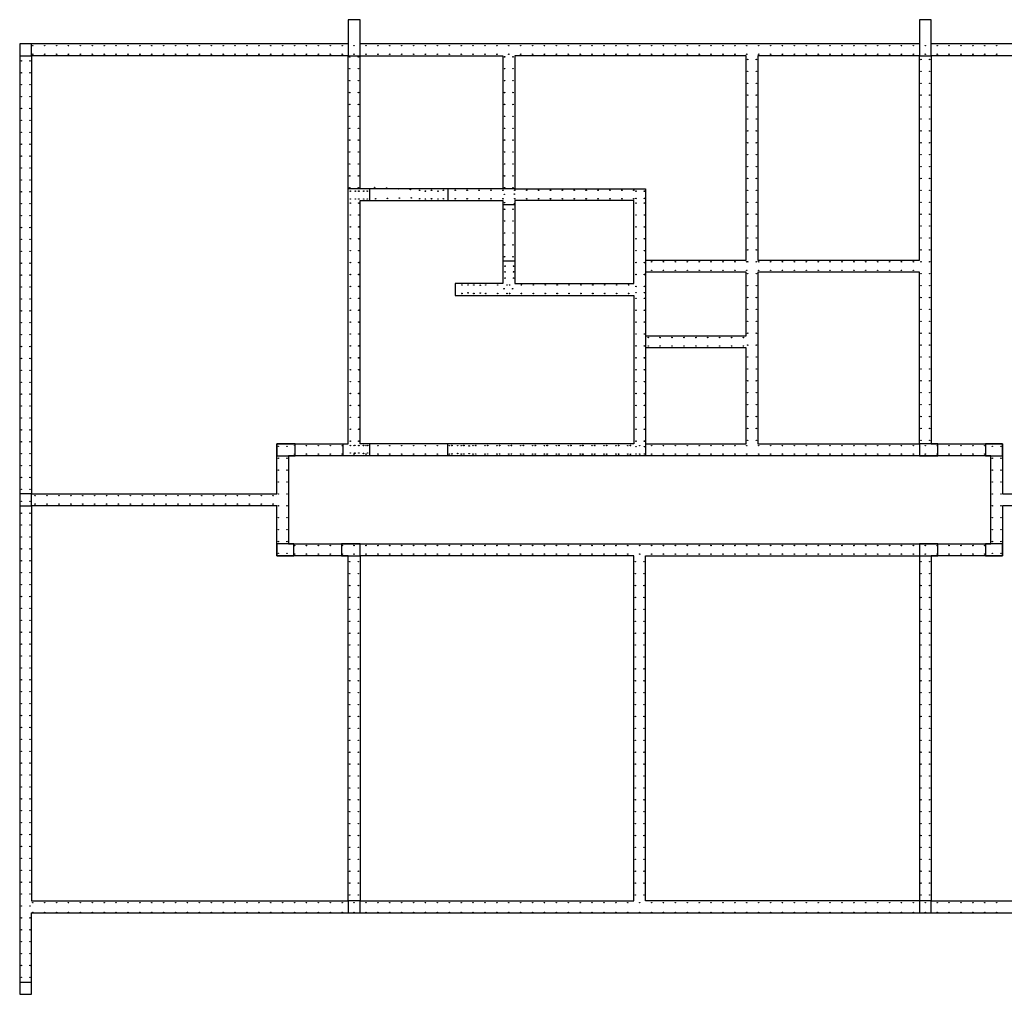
# Model space of a CAD drawing. Header units: millimetres. Extents: x 3488 to 8444, y -36 to 3900.
# Tile 11 of 12: x 4656 to 6725, y 1853 to 3900. Entities that reach past the tile are written whole.
import ezdxf

# ---------------------------------------------------------------- set-up
doc = ezdxf.new("R2010")
doc.units = ezdxf.units.MM
doc.header["$LTSCALE"] = 25
doc.layers.add('BD_wig', color=3, linetype='Continuous')
doc.layers.add('BZ_P_prz', color=4, linetype='Continuous')

# ---------------------------------------------------------------- blocks, each defined once
blk = doc.blocks.new('PRET3')
blk.add_hatch(color=0).paths.add_polyline_path([(0.5, 0, 1), (-0.5, 0, 1)])
at = {"color": 0}
blk.add_circle((0, 0), 0.5, dxfattribs=at)

msp = doc.modelspace()

# ---------------------------------------------------------------- linework, layer by layer
at = {"layer": 'BD_wig'}
for p, q in [((5391.34, 3545.43), (5391.34, 3520.43)), ((5555.48, 3545.43), (5555.48, 3520.43)), ((5971.34, 3236.43), (5971.34, 3211.43)), ((5335.39, 3009.43), (5335.39, 2984.43)), ((5391.34, 3009.43), (5391.34, 2984.43)), ((5555.34, 3009.43), (5555.34, 2984.43)), ((5971.34, 3009.43), (5971.34, 2984.43))]:
    msp.add_line(p, q, dxfattribs=at)
for points in [[(4681.34, 2024.43), (7236.34, 2024.43), (7236.34, 1853.43), (7261.34, 1853.43), (7261.34, 3849.43), (6571.34, 3849.43), (6571.34, 3900.43), (6546.34, 3900.43), (6546.34, 3849.43), (5371.34, 3849.41), (5371.34, 3900.43), (5346.34, 3900.43), (5346.34, 3849.43), (4656.34, 3849.43), (4656.34, 1853.43), (4681.34, 1853.43), (4681.34, 2024.43)], [(5346.34, 3009.43), (5346.34, 3824.43), (4681.34, 3824.43), (4681.34, 2904.43), (5196.34, 2904.43), (5196.34, 3009.43), (5346.34, 3009.43)], [(5971.34, 3395.43), (6182.34, 3395.43), (6182.34, 3824.43), (5696.34, 3824.43), (5696.34, 3545.43), (5971.34, 3545.43), (5971.34, 3395.43)], [(6721.34, 2904.43), (7236.34, 2904.43), (7236.34, 3824.43), (6571.34, 3824.43), (6571.34, 3009.43), (6721.34, 3009.43), (6721.34, 2904.43)], [(5371.34, 3545.43), (5346.34, 3545.43)], [(5696.34, 3545.43), (5671.34, 3545.43)], [(5371.34, 3520.43), (5671.34, 3520.43), (5671.3, 3346.43), (5571.34, 3346.43), (5571.34, 3321.43), (5946.34, 3321.43), (5946.34, 3009.43), (5371.34, 3009.43), (5371.34, 3520.43)], [(5696.34, 3511.43), (5671.34, 3511.43)], [(5696.34, 3393.43), (5671.34, 3393.43)], [(5971.34, 3395.43), (5971.34, 3370.43)], [(4681.34, 2049.43), (5346.34, 2049.43), (5346.34, 2774.43), (5196.34, 2774.43), (5196.34, 2879.43), (4681.34, 2879.43), (4681.34, 2049.43)], [(6571.34, 2049.43), (7236.34, 2049.43), (7236.34, 2879.43), (6721.34, 2879.43), (6721.34, 2774.43), (6571.34, 2774.43), (6571.34, 2049.43)]]:
    msp.add_lwpolyline(points, dxfattribs=at)
for points in [[(5346.34, 3824.43), (5371.34, 3824.43), (5371.34, 3900.43), (5346.34, 3900.43)], [(6546.34, 3824.43), (6571.34, 3824.43), (6571.34, 3900.43), (6546.34, 3900.43)], [(4656.34, 3824.43), (4681.34, 3824.43), (4681.34, 3849.43), (4656.34, 3849.43)], [(5671.34, 3545.43), (5371.34, 3545.43), (5371.34, 3824.43), (5671.34, 3824.43)], [(6207.34, 3395.43), (6546.34, 3395.43), (6546.34, 3824.43), (6207.34, 3824.43)], [(5696.34, 3346.43), (5946.34, 3346.43), (5946.34, 3520.43), (5696.34, 3520.43)], [(6182.34, 3370.43), (5971.34, 3370.43), (5971.34, 3236.43), (6182.34, 3236.43)], [(6207.34, 3009.43), (6546.34, 3009.43), (6546.34, 3370.43), (6207.34, 3370.43)], [(6182.34, 3211.43), (5971.34, 3211.43), (5971.34, 3009.43), (6182.34, 3009.43)], [(5196.39, 2984.43), (5235.39, 2984.43), (5235.39, 3009.43), (5196.39, 3009.43)], [(6546.34, 2984.43), (6585.34, 2984.43), (6585.34, 3009.43), (6546.34, 3009.43)], [(6685.34, 2984.43), (6721.34, 2984.43), (6721.34, 3009.43), (6685.34, 3009.43)], [(5221.34, 2799.43), (6696.34, 2799.43), (6696.34, 2984.43), (5221.34, 2984.43)], [(4656.34, 2879.43), (4681.34, 2879.43), (4681.34, 2904.43), (4656.34, 2904.43)], [(5196.34, 2774.43), (5232.34, 2774.43), (5232.34, 2799.43), (5196.34, 2799.43)], [(5332.34, 2774.43), (5371.34, 2774.43), (5371.34, 2799.43), (5332.34, 2799.43)], [(6546.34, 2774.43), (6585.34, 2774.43), (6585.34, 2799.43), (6546.34, 2799.43)], [(6685.34, 2774.43), (6721.34, 2774.43), (6721.34, 2799.43), (6685.34, 2799.43)], [(5371.34, 2049.43), (5946.34, 2049.43), (5946.34, 2774.43), (5371.34, 2774.43)], [(5971.34, 2774.43), (6546.34, 2774.43), (6546.34, 2049.43), (5971.34, 2049.43)], [(5346.34, 2024.43), (5371.34, 2024.43), (5371.34, 2049.43), (5346.34, 2049.43)], [(6546.34, 2024.43), (6571.34, 2024.43), (6571.34, 2049.43), (6546.34, 2049.43)], [(4656.34, 1853.43), (4681.34, 1853.43), (4681.34, 1878.43), (4656.34, 1878.43)]]:
    msp.add_lwpolyline(points, close=True, dxfattribs=at)

# ---------------------------------------------------------------- block references
at = {"layer": 'BZ_P_prz'}
for p in [(4683.84, 3845.93), (4683.84, 3827.93), (4708.84, 3845.93), (4708.84, 3827.93), (4733.84, 3845.93), (4733.84, 3827.93), (4758.84, 3845.93), (4758.84, 3827.93), (4783.84, 3845.93), (4783.84, 3827.93), (4808.84, 3845.93), (4808.84, 3827.93), (4833.84, 3845.93), (4833.84, 3827.93), (4858.84, 3845.93), (4858.84, 3827.93), (4883.84, 3845.93), (4883.84, 3827.93), (4908.84, 3845.93), (4908.84, 3827.93), (4933.84, 3845.93), (4933.84, 3827.93), (4958.84, 3845.93), (4958.84, 3827.93), (4983.84, 3845.93), (4983.84, 3827.93), (5008.84, 3845.93), (5008.84, 3827.93), (5033.84, 3845.93), (5033.84, 3827.93), (5058.84, 3845.93), (5058.84, 3827.93), (5083.84, 3845.93), (5083.84, 3827.93), (5108.84, 3845.93), (5108.84, 3827.93), (5133.84, 3845.93), (5133.84, 3827.93), (5158.84, 3845.93), (5158.84, 3827.93), (5183.84, 3845.93), (5183.84, 3827.93), (5208.84, 3845.93), (5208.84, 3827.93), (5233.84, 3845.93), (5233.84, 3827.93), (5258.84, 3845.93), (5258.84, 3827.93), (5283.84, 3845.93), (5283.84, 3827.93), (5308.84, 3845.93), (5308.84, 3827.93), (5333.84, 3845.93), (5333.84, 3827.93), (5358.84, 3845.93), (5358.84, 3827.93), (5383.84, 3845.93), (5383.84, 3827.93), (5408.84, 3845.93), (5408.84, 3827.93), (5433.84, 3845.93), (5433.84, 3827.93), (5458.84, 3845.93), (5458.84, 3827.93), (5483.84, 3845.93), (5483.84, 3827.93), (5508.84, 3845.93), (5508.84, 3827.93), (5533.84, 3845.93), (5533.84, 3827.93), (5558.84, 3845.93), (5558.84, 3827.93), (5583.84, 3845.93), (5583.84, 3827.93), (5608.84, 3845.93), (5608.84, 3827.93), (5633.84, 3845.93), (5633.84, 3827.93), (5658.84, 3845.93), (5658.84, 3827.93), (5683.84, 3845.93), (5683.84, 3827.93), (5708.84, 3845.93), (5708.84, 3827.93), (5733.84, 3845.93), (5733.84, 3827.93), (5758.84, 3845.93), (5758.84, 3827.93), (5783.84, 3845.93), (5783.84, 3827.93), (5808.84, 3845.93), (5808.84, 3827.93), (5833.84, 3845.93), (5833.84, 3827.93), (5858.84, 3845.93), (5858.84, 3827.93), (5883.84, 3845.93), (5883.84, 3827.93), (5908.84, 3845.93), (5908.84, 3827.93), (5933.84, 3845.93), (5933.84, 3827.93), (5958.84, 3845.93), (5958.84, 3827.93), (5983.84, 3845.93), (5983.84, 3827.93), (6008.84, 3845.93), (6008.84, 3827.93), (6033.84, 3845.93), (6033.84, 3827.93), (6058.84, 3845.93), (6058.84, 3827.93), (6083.84, 3845.93), (6083.84, 3827.93), (6108.84, 3845.93), (6108.84, 3827.93), (6133.84, 3845.93), (6133.84, 3827.93), (6158.84, 3845.93), (6158.84, 3827.93), (6183.84, 3845.93), (6183.84, 3827.93), (6208.84, 3845.93), (6208.84, 3827.93), (6233.84, 3845.93), (6233.84, 3827.93), (6258.84, 3845.93), (6258.84, 3827.93), (6283.84, 3845.93), (6283.84, 3827.93), (6308.84, 3845.93), (6308.84, 3827.93), (6333.84, 3845.93), (6333.84, 3827.93), (6358.84, 3845.93), (6358.84, 3827.93), (6383.84, 3845.93), (6383.84, 3827.93), (6408.84, 3845.93), (6408.84, 3827.93), (6433.84, 3845.93), (6433.84, 3827.93), (6458.84, 3845.93), (6458.84, 3827.93), (6483.84, 3845.93), (6483.84, 3827.93), (6508.84, 3845.93), (6508.84, 3827.93), (6533.84, 3845.93), (6533.84, 3827.93), (6558.84, 3845.93), (6558.84, 3827.93), (6583.84, 3845.93), (6583.84, 3827.93), (6608.84, 3845.93), (6608.84, 3827.93), (6633.84, 3845.93), (6633.84, 3827.93), (6658.84, 3845.93), (6658.84, 3827.93), (6683.84, 3845.93), (6683.84, 3827.93), (6708.84, 3845.93), (6708.84, 3827.93), (4659.84, 3813.93), (4677.84, 3813.93), (5349.84, 3822.43), (5367.84, 3822.43), (5674.84, 3822.43), (5692.84, 3822.43), (6185.84, 3816.93), (6203.84, 3816.93), (6549.84, 3816.93), (6567.84, 3816.93), (4659.84, 3788.93), (4677.84, 3788.93), (5349.84, 3797.43), (5367.84, 3797.43), (5674.84, 3797.43), (5692.84, 3797.43), (6185.84, 3791.93), (6203.84, 3791.93), (6549.84, 3791.93), (6567.84, 3791.93), (5349.84, 3772.43), (5367.84, 3772.43), (5674.84, 3772.43), (5692.84, 3772.43), (6185.84, 3766.93), (6203.84, 3766.93), (6549.84, 3766.93), (6567.84, 3766.93), (4659.84, 3763.93), (4677.84, 3763.93), (5349.84, 3747.43), (5367.84, 3747.43), (5674.84, 3747.43), (5692.84, 3747.43), (4659.84, 3738.93), (4677.84, 3738.93), (6185.84, 3741.93), (6203.84, 3741.93), (6549.84, 3741.93), (6567.84, 3741.93), (4659.84, 3713.93), (4677.84, 3713.93), (5349.84, 3722.43), (5367.84, 3722.43), (5674.84, 3722.43), (5692.84, 3722.43), (6185.84, 3716.93), (6203.84, 3716.93), (6549.84, 3716.93), (6567.84, 3716.93), (4659.84, 3688.93), (4677.84, 3688.93), (5349.84, 3697.43), (5367.84, 3697.43), (5674.84, 3697.43), (5692.84, 3697.43), (6185.84, 3691.93), (6203.84, 3691.93), (6549.84, 3691.93), (6567.84, 3691.93), (4659.84, 3663.93), (4677.84, 3663.93), (5349.84, 3672.43), (5367.84, 3672.43), (5674.84, 3672.43), (5692.84, 3672.43), (6185.84, 3666.93), (6203.84, 3666.93), (6549.84, 3666.93), (6567.84, 3666.93), (5349.84, 3647.43), (5367.84, 3647.43), (5674.84, 3647.43), (5692.84, 3647.43), (6185.84, 3641.93), (6203.84, 3641.93), (6549.84, 3641.93), (6567.84, 3641.93), (4659.84, 3638.93), (4677.84, 3638.93), (5349.84, 3622.43), (5367.84, 3622.43), (5674.84, 3622.43), (5692.84, 3622.43), (4659.84, 3613.93), (4677.84, 3613.93), (6185.84, 3616.93), (6203.84, 3616.93), (6549.84, 3616.93), (6567.84, 3616.93), (4659.84, 3588.93), (4677.84, 3588.93), (5349.84, 3597.43), (5367.84, 3597.43), (5674.84, 3597.43), (5692.84, 3597.43), (6185.84, 3591.93), (6203.84, 3591.93), (6549.84, 3591.93), (6567.84, 3591.93), (4659.84, 3563.93), (4677.84, 3563.93), (5349.84, 3572.43), (5367.84, 3572.43), (5674.84, 3572.43), (5692.84, 3572.43), (6185.84, 3566.93), (6203.84, 3566.93), (6549.84, 3566.93), (6567.84, 3566.93), (4659.84, 3538.93), (4677.84, 3538.93), (5349.84, 3547.43), (5367.84, 3547.43), (5402.1, 3548.23), (5427.04, 3546.59), (5451.99, 3544.95), (5476.93, 3543.31), (5674.84, 3547.43), (5692.84, 3547.43), (6185.84, 3541.93), (6203.84, 3541.93), (6549.84, 3541.93), (6567.84, 3541.93), (5404, 3524.27), (5428.99, 3524.93), (5453.99, 3525.6), (5478.98, 3526.27), (6185.84, 3516.93), (6203.84, 3516.93), (6549.84, 3516.93), (6567.84, 3516.93), (4659.84, 3513.93), (4677.84, 3513.93), (5674.84, 3502.43), (5692.84, 3502.43), (4659.84, 3488.93), (4677.84, 3488.93), (5674.84, 3477.43), (5692.84, 3477.43), (6185.84, 3491.93), (6203.84, 3491.93), (6549.84, 3491.93), (6567.84, 3491.93), (4659.84, 3463.93), (4677.84, 3463.93), (6185.84, 3466.93), (6203.84, 3466.93), (6549.84, 3466.93), (6567.84, 3466.93), (4659.84, 3438.93), (4677.84, 3438.93), (5674.84, 3452.43), (5692.84, 3452.43), (6185.84, 3441.93), (6203.84, 3441.93), (6549.84, 3441.93), (6567.84, 3441.93), (4659.84, 3413.93), (4677.84, 3413.93), (5674.84, 3427.43), (5692.84, 3427.43), (6185.84, 3416.93), (6203.84, 3416.93), (6549.84, 3416.93), (6567.84, 3416.93), (5674.84, 3402.43), (5692.84, 3402.43), (5983.84, 3391.93), (6008.84, 3391.93), (6033.84, 3391.93), (6058.84, 3391.93), (6083.84, 3391.93), (6108.84, 3391.93), (6133.84, 3391.93), (6158.84, 3391.93), (6183.84, 3391.93), (6185.84, 3391.93), (6203.84, 3391.93), (6208.84, 3391.93), (6233.84, 3391.93), (6258.84, 3391.93), (6283.84, 3391.93), (6308.84, 3391.93), (6333.84, 3391.93), (6358.84, 3391.93), (6383.84, 3391.93), (6408.84, 3391.93), (6433.84, 3391.93), (6458.84, 3391.93), (6483.84, 3391.93), (6508.84, 3391.93), (6533.84, 3391.93), (6549.84, 3391.93), (6567.84, 3391.93), (4659.84, 3388.93), (4677.84, 3388.93), (5983.84, 3373.93), (6008.84, 3373.93), (6033.84, 3373.93), (6058.84, 3373.93), (6083.84, 3373.93), (6108.84, 3373.93), (6133.84, 3373.93), (6158.84, 3373.93), (6183.84, 3373.93), (6208.84, 3373.93), (6233.84, 3373.93), (6258.84, 3373.93), (6283.84, 3373.93), (6308.84, 3373.93), (6333.84, 3373.93), (6358.84, 3373.93), (6383.84, 3373.93), (6408.84, 3373.93), (6433.84, 3373.93), (6458.84, 3373.93), (6483.84, 3373.93), (6508.84, 3373.93), (6533.84, 3373.93), (4659.84, 3363.93), (4677.84, 3363.93), (6185.84, 3366.93), (6203.84, 3366.93), (6549.84, 3366.93), (6567.84, 3366.93), (4659.84, 3338.93), (4677.84, 3338.93), (6185.84, 3341.93), (6203.84, 3341.93), (6549.84, 3341.93), (6567.84, 3341.93), (4659.84, 3313.93), (4677.84, 3313.93), (6185.84, 3316.93), (6203.84, 3316.93), (6549.84, 3316.93), (6567.84, 3316.93), (4659.84, 3288.93), (4677.84, 3288.93), (6185.84, 3291.93), (6203.84, 3291.93), (6549.84, 3291.93), (6567.84, 3291.93), (4659.84, 3263.93), (4677.84, 3263.93), (6185.84, 3266.93), (6203.84, 3266.93), (6549.84, 3266.93), (6567.84, 3266.93), (4659.84, 3238.93), (4677.84, 3238.93), (5976.84, 3232.93), (6001.84, 3232.93), (6026.84, 3232.93), (6051.84, 3232.93), (6076.84, 3232.93), (6101.84, 3232.93), (6126.84, 3232.93), (6151.84, 3232.93), (6176.84, 3232.93), (6185.84, 3241.93), (6203.84, 3241.93), (6549.84, 3241.93), (6567.84, 3241.93), (4659.84, 3213.93), (4677.84, 3213.93), (5976.84, 3214.93), (6001.84, 3214.93), (6026.84, 3214.93), (6051.84, 3214.93), (6076.84, 3214.93), (6101.84, 3214.93), (6126.84, 3214.93), (6151.84, 3214.93), (6176.84, 3214.93), (6185.84, 3216.93), (6203.84, 3216.93), (6549.84, 3216.93), (6567.84, 3216.93), (4659.84, 3188.93), (4677.84, 3188.93), (6185.84, 3191.93), (6203.84, 3191.93), (6549.84, 3191.93), (6567.84, 3191.93), (6185.84, 3166.93), (6203.84, 3166.93), (6549.84, 3166.93), (6567.84, 3166.93), (4659.84, 3163.93), (4677.84, 3163.93), (4659.84, 3138.93), (4677.84, 3138.93), (6185.84, 3141.93), (6203.84, 3141.93), (6549.84, 3141.93), (6567.84, 3141.93), (4659.84, 3113.93), (4677.84, 3113.93), (6185.84, 3116.93), (6203.84, 3116.93), (6549.84, 3116.93), (6567.84, 3116.93), (4659.84, 3088.93), (4677.84, 3088.93), (6185.84, 3091.93), (6203.84, 3091.93), (6549.84, 3091.93), (6567.84, 3091.93), (4659.84, 3063.93), (4677.84, 3063.93), (6185.84, 3066.93), (6203.84, 3066.93), (6549.84, 3066.93), (6567.84, 3066.93), (6185.84, 3041.93), (6203.84, 3041.93), (6549.84, 3041.93), (6567.84, 3041.93), (4659.84, 3038.93), (4677.84, 3038.93), (4659.84, 3013.93), (4677.84, 3013.93), (5199.89, 3004.43), (5217.84, 3004.43), (5233.84, 3005.93), (5258.84, 3005.93), (5283.84, 3005.93), (5308.84, 3005.93), (5333.84, 3005.93), (5358.84, 3005.93), (5383.84, 3005.93), (5408.84, 3005.93), (5433.84, 3005.93), (5458.84, 3005.93), (5483.84, 3005.93), (5508.84, 3005.93), (5533.84, 3005.93), (5558.84, 3005.93), (5583.84, 3005.93), (5608.84, 3005.93), (5633.84, 3005.93), (5658.84, 3005.93), (5683.84, 3005.93), (5708.84, 3005.93), (5733.84, 3005.93), (5758.84, 3005.93), (5783.84, 3005.93), (5808.84, 3005.93), (5833.84, 3005.93), (5858.84, 3005.93), (5883.84, 3005.93), (5908.84, 3005.93), (5933.84, 3005.93), (5958.84, 3005.93), (5983.84, 3005.93), (6008.84, 3005.93), (6033.84, 3005.93), (6058.84, 3005.93), (6083.84, 3005.93), (6108.84, 3005.93), (6133.84, 3005.93), (6158.84, 3005.93), (6183.84, 3005.93), (6185.84, 3016.93), (6203.84, 3016.93), (6208.84, 3005.93), (6233.84, 3005.93), (6258.84, 3005.93), (6283.84, 3005.93), (6308.84, 3005.93), (6333.84, 3005.93), (6358.84, 3005.93), (6383.84, 3005.93), (6408.84, 3005.93), (6433.84, 3005.93), (6458.84, 3005.93), (6483.84, 3005.93), (6508.84, 3005.93), (6533.84, 3005.93), (6549.84, 3016.93), (6558.84, 3005.93), (6567.84, 3016.93), (6583.84, 3005.93), (6608.84, 3005.93), (6633.84, 3005.93), (6658.84, 3005.93), (6683.84, 3005.93), (6699.84, 3004.43), (6717.84, 3004.43), (4659.84, 2988.93), (4677.84, 2988.93), (5199.88, 2979.43), (5217.84, 2979.43), (5233.84, 2987.93), (5258.84, 2987.93), (5283.84, 2987.93), (5308.84, 2987.93), (5333.84, 2987.93), (5358.84, 2987.93), (5383.84, 2987.93), (5408.84, 2987.93), (5433.84, 2987.93), (5458.84, 2987.93), (5483.84, 2987.93), (5508.84, 2987.93), (5533.84, 2987.93), (5558.84, 2987.93), (5583.84, 2987.93), (5608.84, 2987.93), (5633.84, 2987.93), (5658.84, 2987.93), (5683.84, 2987.93), (5708.84, 2987.93), (5733.84, 2987.93), (5758.84, 2987.93), (5783.84, 2987.93), (5808.84, 2987.93), (5833.84, 2987.93), (5858.84, 2987.93), (5883.84, 2987.93), (5908.84, 2987.93), (5933.84, 2987.93), (5958.84, 2987.93), (5983.84, 2987.93), (6008.84, 2987.93), (6033.84, 2987.93), (6058.84, 2987.93), (6083.84, 2987.93), (6108.84, 2987.93), (6133.84, 2987.93), (6158.84, 2987.93), (6183.84, 2987.93), (6208.84, 2987.93), (6233.84, 2987.93), (6258.84, 2987.93), (6283.84, 2987.93), (6308.84, 2987.93), (6333.84, 2987.93), (6358.84, 2987.93), (6383.84, 2987.93), (6408.84, 2987.93), (6433.84, 2987.93), (6458.84, 2987.93), (6483.84, 2987.93), (6508.84, 2987.93), (6533.84, 2987.93), (6558.84, 2987.93), (6583.84, 2987.93), (6608.84, 2987.93), (6633.84, 2987.93), (6658.84, 2987.93), (6683.84, 2987.93), (6699.84, 2979.43), (6717.84, 2979.43), (4659.84, 2963.93), (4677.84, 2963.93), (4659.84, 2938.93), (4677.84, 2938.93), (5199.88, 2954.43), (5217.84, 2954.43), (6699.84, 2954.43), (6717.84, 2954.43), (5199.87, 2929.43), (5217.84, 2929.43), (6699.84, 2929.43), (6717.84, 2929.43), (4659.84, 2913.93), (4677.84, 2913.93), (4688.84, 2900.93), (4713.84, 2900.93), (4738.84, 2900.93), (4763.84, 2900.93), (4788.84, 2900.93), (4813.84, 2900.93), (4838.84, 2900.93), (4863.84, 2900.93), (4888.84, 2900.93), (4913.84, 2900.93), (4938.84, 2900.93), (4963.84, 2900.93), (4988.84, 2900.93), (5013.84, 2900.93), (5038.84, 2900.93), (5063.84, 2900.93), (5088.84, 2900.93), (5113.84, 2900.93), (5138.84, 2900.93), (5163.84, 2900.93), (5188.84, 2900.93), (5199.87, 2904.43), (5217.84, 2904.43), (6699.84, 2904.43), (6717.84, 2904.43), (4659.84, 2888.93), (4677.84, 2888.93), (4688.84, 2882.93), (4713.84, 2882.93), (4738.84, 2882.93), (4763.84, 2882.93), (4788.84, 2882.93), (4813.84, 2882.93), (4838.84, 2882.93), (4863.84, 2882.93), (4888.84, 2882.93), (4913.84, 2882.93), (4938.84, 2882.93), (4963.84, 2882.93), (4988.84, 2882.93), (5013.84, 2882.93), (5038.84, 2882.93), (5063.84, 2882.93), (5088.84, 2882.93), (5113.84, 2882.93), (5138.84, 2882.93), (5163.84, 2882.93), (5188.84, 2882.93), (5199.86, 2879.43), (5217.84, 2879.43), (6699.84, 2879.43), (6717.84, 2879.43), (4659.84, 2863.93), (4677.84, 2863.93), (5199.86, 2854.43), (5217.84, 2854.43), (6699.84, 2854.43), (6717.84, 2854.43), (4659.84, 2838.93), (4677.84, 2838.93), (4659.84, 2813.93), (4677.84, 2813.93), (5199.85, 2829.43), (5217.84, 2829.43), (6699.84, 2829.43), (6717.84, 2829.43), (5199.85, 2804.43), (5217.84, 2804.43), (5233.84, 2795.93), (5258.84, 2795.93), (5283.84, 2795.93), (5308.84, 2795.93), (5333.84, 2795.93), (5358.84, 2795.93), (5383.84, 2795.93), (5408.84, 2795.93), (5433.84, 2795.93), (5458.84, 2795.93), (5483.84, 2795.93), (5508.84, 2795.93), (5533.84, 2795.93), (5558.84, 2795.93), (5583.84, 2795.93), (5608.84, 2795.93), (5633.84, 2795.93), (5658.84, 2795.93), (5683.84, 2795.93), (5708.84, 2795.93), (5733.84, 2795.93), (5758.84, 2795.93), (5783.84, 2795.93), (5808.84, 2795.93), (5833.84, 2795.93), (5858.84, 2795.93), (5883.84, 2795.93), (5908.84, 2795.93), (5933.84, 2795.93), (5958.84, 2795.93), (5983.84, 2795.93), (6008.84, 2795.93), (6033.84, 2795.93), (6058.84, 2795.93), (6083.84, 2795.93), (6108.84, 2795.93), (6133.84, 2795.93), (6158.84, 2795.93), (6183.84, 2795.93), (6208.84, 2795.93), (6233.84, 2795.93), (6258.84, 2795.93), (6283.84, 2795.93), (6308.84, 2795.93), (6333.84, 2795.93), (6358.84, 2795.93), (6383.84, 2795.93), (6408.84, 2795.93), (6433.84, 2795.93), (6458.84, 2795.93), (6483.84, 2795.93), (6508.84, 2795.93), (6533.84, 2795.93), (6558.84, 2795.93), (6583.84, 2795.93), (6608.84, 2795.93), (6633.84, 2795.93), (6658.84, 2795.93), (6683.84, 2795.93), (6699.84, 2804.43), (6717.84, 2804.43), (4659.84, 2788.93), (4677.84, 2788.93), (5199.84, 2779.43), (5217.84, 2779.43), (5233.84, 2777.93), (5258.84, 2777.93), (5283.84, 2777.93), (5308.84, 2777.93), (5333.84, 2777.93), (5358.84, 2777.93), (5383.84, 2777.93), (5408.84, 2777.93), (5433.84, 2777.93), (5458.84, 2777.93), (5483.84, 2777.93), (5508.84, 2777.93), (5533.84, 2777.93), (5558.84, 2777.93), (5583.84, 2777.93), (5608.84, 2777.93), (5633.84, 2777.93), (5658.84, 2777.93), (5683.84, 2777.93), (5708.84, 2777.93), (5733.84, 2777.93), (5758.84, 2777.93), (5783.84, 2777.93), (5808.84, 2777.93), (5833.84, 2777.93), (5858.84, 2777.93), (5883.84, 2777.93), (5908.84, 2777.93), (5933.84, 2777.93), (5958.84, 2777.93), (5983.84, 2777.93), (6008.84, 2777.93), (6033.84, 2777.93), (6058.84, 2777.93), (6083.84, 2777.93), (6108.84, 2777.93), (6133.84, 2777.93), (6158.84, 2777.93), (6183.84, 2777.93), (6208.84, 2777.93), (6233.84, 2777.93), (6258.84, 2777.93), (6283.84, 2777.93), (6308.84, 2777.93), (6333.84, 2777.93), (6358.84, 2777.93), (6383.84, 2777.93), (6408.84, 2777.93), (6433.84, 2777.93), (6458.84, 2777.93), (6483.84, 2777.93), (6508.84, 2777.93), (6533.84, 2777.93), (6558.84, 2777.93), (6583.84, 2777.93), (6608.84, 2777.93), (6633.84, 2777.93), (6658.84, 2777.93), (6683.84, 2777.93), (6699.84, 2779.43), (6717.84, 2779.43), (4659.84, 2763.93), (4677.84, 2763.93), (5349.84, 2761.93), (5367.84, 2761.93), (5949.84, 2761.93), (5967.84, 2761.93), (6549.84, 2761.93), (6567.84, 2761.93), (4659.84, 2738.93), (4677.84, 2738.93), (5349.84, 2736.93), (5367.84, 2736.93), (5949.84, 2736.93), (5967.84, 2736.93), (6549.84, 2736.93), (6567.84, 2736.93), (4659.84, 2713.93), (4677.84, 2713.93), (5349.84, 2711.93), (5367.84, 2711.93), (5949.84, 2711.93), (5967.84, 2711.93), (6549.84, 2711.93), (6567.84, 2711.93), (4659.84, 2688.93), (4677.84, 2688.93), (5349.84, 2686.93), (5367.84, 2686.93), (5949.84, 2686.93), (5967.84, 2686.93), (6549.84, 2686.93), (6567.84, 2686.93), (4659.84, 2663.93), (4677.84, 2663.93), (5349.84, 2661.93), (5367.84, 2661.93), (5949.84, 2661.93), (5967.84, 2661.93), (6549.84, 2661.93), (6567.84, 2661.93), (4659.84, 2638.93), (4677.84, 2638.93), (5349.84, 2636.93), (5367.84, 2636.93), (5949.84, 2636.93), (5967.84, 2636.93), (6549.84, 2636.93), (6567.84, 2636.93), (4659.84, 2613.93), (4677.84, 2613.93), (5349.84, 2611.93), (5367.84, 2611.93), (5949.84, 2611.93), (5967.84, 2611.93), (6549.84, 2611.93), (6567.84, 2611.93), (4659.84, 2588.93), (4677.84, 2588.93), (5349.84, 2586.93), (5367.84, 2586.93), (5949.84, 2586.93), (5967.84, 2586.93), (6549.84, 2586.93), (6567.84, 2586.93), (4659.84, 2563.93), (4677.84, 2563.93), (5349.84, 2561.93), (5367.84, 2561.93), (5949.84, 2561.93), (5967.84, 2561.93), (6549.84, 2561.93), (6567.84, 2561.93), (4659.84, 2538.93), (4677.84, 2538.93), (5349.84, 2536.93), (5367.84, 2536.93), (5949.84, 2536.93), (5967.84, 2536.93), (6549.84, 2536.93), (6567.84, 2536.93), (4659.84, 2513.93), (4677.84, 2513.93), (5349.84, 2511.93), (5367.84, 2511.93), (5949.84, 2511.93), (5967.84, 2511.93), (6549.84, 2511.93), (6567.84, 2511.93), (4659.84, 2488.93), (4677.84, 2488.93), (5349.84, 2486.93), (5367.84, 2486.93), (5949.84, 2486.93), (5967.84, 2486.93), (6549.84, 2486.93), (6567.84, 2486.93), (4659.84, 2463.93), (4677.84, 2463.93), (5349.84, 2461.93), (5367.84, 2461.93), (5949.84, 2461.93), (5967.84, 2461.93), (6549.84, 2461.93), (6567.84, 2461.93), (4659.84, 2438.93), (4677.84, 2438.93), (5349.84, 2436.93), (5367.84, 2436.93), (5949.84, 2436.93), (5967.84, 2436.93), (6549.84, 2436.93), (6567.84, 2436.93), (4659.84, 2413.93), (4677.84, 2413.93), (5349.84, 2411.93), (5367.84, 2411.93), (5949.84, 2411.93), (5967.84, 2411.93), (6549.84, 2411.93), (6567.84, 2411.93), (4659.84, 2388.93), (4677.84, 2388.93), (5349.84, 2386.93), (5367.84, 2386.93), (5949.84, 2386.93), (5967.84, 2386.93), (6549.84, 2386.93), (6567.84, 2386.93), (4659.84, 2363.93), (4677.84, 2363.93), (5349.84, 2361.93), (5367.84, 2361.93), (5949.84, 2361.93), (5967.84, 2361.93), (6549.84, 2361.93), (6567.84, 2361.93), (4659.84, 2338.93), (4677.84, 2338.93), (5349.84, 2336.93), (5367.84, 2336.93), (5949.84, 2336.93), (5967.84, 2336.93), (6549.84, 2336.93), (6567.84, 2336.93), (4659.84, 2313.93), (4677.84, 2313.93), (5349.84, 2311.93), (5367.84, 2311.93), (5949.84, 2311.93), (5967.84, 2311.93), (6549.84, 2311.93), (6567.84, 2311.93), (4659.84, 2288.93), (4677.84, 2288.93), (5349.84, 2286.93), (5367.84, 2286.93), (5949.84, 2286.93), (5967.84, 2286.93), (6549.84, 2286.93), (6567.84, 2286.93), (4659.84, 2263.93), (4677.84, 2263.93), (5349.84, 2261.93), (5367.84, 2261.93), (5949.84, 2261.93), (5967.84, 2261.93), (6549.84, 2261.93), (6567.84, 2261.93), (4659.84, 2238.93), (4677.84, 2238.93), (5349.84, 2236.93), (5367.84, 2236.93), (5949.84, 2236.93), (5967.84, 2236.93), (6549.84, 2236.93), (6567.84, 2236.93), (4659.84, 2213.93), (4677.84, 2213.93), (5349.84, 2211.93), (5367.84, 2211.93), (5949.84, 2211.93), (5967.84, 2211.93), (6549.84, 2211.93), (6567.84, 2211.93), (4659.84, 2188.93), (4677.84, 2188.93), (5349.84, 2186.93), (5367.84, 2186.93), (5949.84, 2186.93), (5967.84, 2186.93), (6549.84, 2186.93), (6567.84, 2186.93), (4659.84, 2163.93), (4677.84, 2163.93), (5349.84, 2161.93), (5367.84, 2161.93), (5949.84, 2161.93), (5967.84, 2161.93), (6549.84, 2161.93), (6567.84, 2161.93), (4659.84, 2138.93), (4677.84, 2138.93), (5349.84, 2136.93), (5367.84, 2136.93), (5949.84, 2136.93), (5967.84, 2136.93), (6549.84, 2136.93), (6567.84, 2136.93), (4659.84, 2113.93), (4677.84, 2113.93), (5349.84, 2111.93), (5367.84, 2111.93), (5949.84, 2111.93), (5967.84, 2111.93), (6549.84, 2111.93), (6567.84, 2111.93), (4659.84, 2088.93), (4677.84, 2088.93), (5349.84, 2086.93), (5367.84, 2086.93), (5949.84, 2086.93), (5967.84, 2086.93), (6549.84, 2086.93), (6567.84, 2086.93), (4659.84, 2063.93), (4677.84, 2063.93), (5349.84, 2061.93), (5367.84, 2061.93), (5949.84, 2061.93), (5967.84, 2061.93), (6549.84, 2061.93), (6567.84, 2061.93), (4659.84, 2038.93), (4677.84, 2038.93), (4683.84, 2045.93), (4708.84, 2045.93), (4733.84, 2045.93), (4758.84, 2045.93), (4783.84, 2045.93), (4808.84, 2045.93), (4833.84, 2045.93), (4858.84, 2045.93), (4883.84, 2045.93), (4908.84, 2045.93), (4933.84, 2045.93), (4958.84, 2045.93), (4983.84, 2045.93), (5008.84, 2045.93), (5033.84, 2045.93), (5058.84, 2045.93), (5083.84, 2045.93), (5108.84, 2045.93), (5133.84, 2045.93), (5158.84, 2045.93), (5183.84, 2045.93), (5208.84, 2045.93), (5233.84, 2045.93), (5258.84, 2045.93), (5283.84, 2045.93), (5308.84, 2045.93), (5333.84, 2045.93), (5358.84, 2045.93), (5383.84, 2045.93), (5408.84, 2045.93), (5433.84, 2045.93), (5458.84, 2045.93), (5483.84, 2045.93), (5508.84, 2045.93), (5533.84, 2045.93), (5558.84, 2045.93), (5583.84, 2045.93), (5608.84, 2045.93), (5633.84, 2045.93), (5658.84, 2045.93), (5683.84, 2045.93), (5708.84, 2045.93), (5733.84, 2045.93), (5758.84, 2045.93), (5783.84, 2045.93), (5808.84, 2045.93), (5833.84, 2045.93), (5858.84, 2045.93), (5883.84, 2045.93), (5908.84, 2045.93), (5933.84, 2045.93), (5958.84, 2045.93), (5983.84, 2045.93), (6008.84, 2045.93), (6033.84, 2045.93), (6058.84, 2045.93), (6083.84, 2045.93), (6108.84, 2045.93), (6133.84, 2045.93), (6158.84, 2045.93), (6183.84, 2045.93), (6208.84, 2045.93), (6233.84, 2045.93), (6258.84, 2045.93), (6283.84, 2045.93), (6308.84, 2045.93), (6333.84, 2045.93), (6358.84, 2045.93), (6383.84, 2045.93), (6408.84, 2045.93), (6433.84, 2045.93), (6458.84, 2045.93), (6483.84, 2045.93), (6508.84, 2045.93), (6533.84, 2045.93), (6558.84, 2045.93), (6583.84, 2045.93), (6608.84, 2045.93), (6633.84, 2045.93), (6658.84, 2045.93), (6683.84, 2045.93), (6708.84, 2045.93), (4659.84, 2013.93), (4677.84, 2013.93), (4683.84, 2025.53), (4708.84, 2025.53), (4733.84, 2025.53), (4758.84, 2025.53), (4783.84, 2025.53), (4808.84, 2025.53), (4833.84, 2025.53), (4858.84, 2025.53), (4883.84, 2025.53), (4908.84, 2025.53), (4933.84, 2025.53), (4958.84, 2025.53), (4983.84, 2025.53), (5008.84, 2025.53), (5033.84, 2025.53), (5058.84, 2025.53), (5083.84, 2025.53), (5108.84, 2025.53), (5133.84, 2025.53), (5158.84, 2025.53), (5183.84, 2025.53), (5208.84, 2025.53), (5233.84, 2025.53), (5258.84, 2025.53), (5283.84, 2025.53), (5308.84, 2025.53), (5333.84, 2025.53), (5358.84, 2025.53), (5383.84, 2025.53), (5408.84, 2025.53), (5433.84, 2025.53), (5458.84, 2025.53), (5483.84, 2025.53), (5508.84, 2025.53), (5533.84, 2025.53), (5558.84, 2025.53), (5583.84, 2025.53), (5608.84, 2025.53), (5633.84, 2025.53), (5658.84, 2025.53), (5683.84, 2025.53), (5708.84, 2025.53), (5733.84, 2025.53), (5758.84, 2025.53), (5783.84, 2025.53), (5808.84, 2025.53), (5833.84, 2025.53), (5858.84, 2025.53), (5883.84, 2025.53), (5908.84, 2025.53), (5933.84, 2025.53), (5958.84, 2025.53), (5983.84, 2025.53), (6008.84, 2025.53), (6033.84, 2025.53), (6058.84, 2025.53), (6083.84, 2025.53), (6108.84, 2025.53), (6133.84, 2025.53), (6158.84, 2025.53), (6183.84, 2025.53), (6208.84, 2025.53), (6233.84, 2025.53), (6258.84, 2025.53), (6283.84, 2025.53), (6308.84, 2025.53), (6333.84, 2025.53), (6358.84, 2025.53), (6383.84, 2025.53), (6408.84, 2025.53), (6433.84, 2025.53), (6458.84, 2025.53), (6483.84, 2025.53), (6508.84, 2025.53), (6533.84, 2025.53), (6558.84, 2025.53), (6583.84, 2025.53), (6608.84, 2025.53), (6633.84, 2025.53), (6658.84, 2025.53), (6683.84, 2025.53), (6708.84, 2025.53), (4659.84, 1988.93), (4677.84, 1988.93), (4659.84, 1963.93), (4677.84, 1963.93), (4659.84, 1938.93), (4677.84, 1938.93), (4659.84, 1913.93), (4677.84, 1913.93), (4659.84, 1888.93), (4677.84, 1888.93)]:
    msp.add_blockref('PRET3', p, dxfattribs=at)
at = {"layer": 'BZ_P_prz', "color": 6, "xscale": 1.2, "yscale": 1.2, "zscale": 1.2}
for p in [(5351.02, 3540.26), (5361.41, 3540.26), (5368.82, 3540.26), (5379.16, 3540.26), (5386.46, 3540.26), (5496.42, 3542.16), (5508.66, 3540.26), (5521.42, 3542.16), (5535.14, 3540.26), (5546.42, 3542.16), (5571.42, 3542.16), (5596.42, 3542.16), (5621.42, 3542.16), (5646.42, 3542.16), (5671.42, 3542.16), (5696.42, 3542.16), (5721.42, 3542.16), (5746.42, 3542.16), (5771.42, 3542.16), (5796.42, 3542.16), (5821.42, 3542.16), (5846.42, 3542.16), (5871.42, 3542.16), (5896.42, 3542.16), (5921.42, 3542.16), (5946.42, 3542.16), (5951.02, 3540.26), (5968.82, 3540.26), (5351.02, 3523.86), (5361.41, 3523.86), (5368.82, 3523.86), (5379.16, 3523.86), (5386.46, 3523.86), (5496.42, 3524.36), (5508.66, 3523.86), (5521.42, 3524.36), (5535.14, 3523.86), (5546.42, 3524.36), (5571.42, 3524.36), (5596.42, 3524.36), (5621.42, 3524.36), (5646.42, 3524.36), (5671.42, 3524.36), (5674.46, 3533.65), (5674.8, 3516.19), (5695.55, 3534.11), (5696.42, 3524.36), (5721.42, 3524.36), (5746.42, 3524.36), (5771.42, 3524.36), (5796.42, 3524.36), (5821.42, 3524.36), (5846.42, 3524.36), (5871.42, 3524.36), (5896.42, 3524.36), (5921.42, 3524.36), (5946.42, 3524.36), (5951.02, 3525.05), (5968.82, 3525.05), (5351.02, 3515.26), (5368.82, 3515.26), (5696.42, 3514.44), (5951.02, 3515.26), (5968.82, 3515.26), (5351.02, 3490.26), (5368.82, 3490.26), (5951.02, 3490.26), (5968.82, 3490.26), (5351.02, 3465.26), (5368.82, 3465.26), (5951.02, 3465.26), (5968.82, 3465.26), (5351.02, 3440.26), (5368.82, 3440.26), (5951.02, 3440.26), (5968.82, 3440.26), (5351.02, 3415.26), (5368.82, 3415.26), (5951.02, 3415.26), (5968.82, 3415.26), (5351.02, 3390.26), (5368.82, 3390.26), (5676.01, 3382.76), (5693.82, 3382.76), (5951.02, 3390.26), (5968.82, 3390.26), (5351.02, 3365.26), (5368.82, 3365.26), (5675.99, 3370.78), (5675.99, 3357.76), (5693.82, 3370.79), (5693.82, 3357.76), (5951.02, 3365.26), (5968.82, 3365.26), (5351.02, 3340.26), (5368.82, 3340.26), (5585.42, 3343.16), (5598.31, 3343.2), (5610.42, 3343.16), (5623.93, 3342.63), (5635.42, 3343.16), (5660.42, 3343.16), (5673.96, 3335.33), (5680.17, 3343.16), (5685.42, 3343.16), (5691.79, 3335.33), (5710.42, 3343.16), (5735.42, 3343.16), (5760.42, 3343.16), (5785.42, 3343.16), (5810.42, 3343.16), (5835.42, 3343.16), (5860.42, 3343.16), (5885.42, 3343.16), (5910.42, 3343.16), (5935.42, 3343.16), (5951.02, 3340.26), (5968.82, 3340.26), (5351.02, 3315.26), (5368.82, 3315.26), (5585.42, 3325.36), (5598.31, 3326.79), (5610.42, 3325.36), (5623.93, 3326.22), (5635.42, 3325.36), (5660.42, 3325.36), (5680.17, 3325.36), (5685.42, 3325.36), (5710.42, 3325.36), (5735.42, 3325.36), (5760.42, 3325.36), (5785.42, 3325.36), (5810.42, 3325.36), (5835.42, 3325.36), (5860.42, 3325.36), (5885.42, 3325.36), (5910.42, 3325.36), (5935.42, 3325.36), (5951.02, 3327.09), (5951.02, 3315.26), (5968.82, 3327.09), (5968.82, 3315.26), (5351.02, 3290.26), (5368.82, 3290.26), (5951.02, 3290.26), (5968.82, 3290.26), (5351.02, 3265.26), (5368.82, 3265.26), (5951.02, 3265.26), (5968.82, 3265.26), (5351.02, 3240.26), (5368.82, 3240.26), (5951.02, 3240.26), (5968.82, 3240.26), (5351.02, 3215.26), (5368.82, 3215.26), (5951.02, 3215.26), (5968.82, 3215.26), (5351.02, 3190.26), (5368.82, 3190.26), (5951.02, 3190.26), (5968.82, 3190.26), (5351.02, 3165.26), (5368.82, 3165.26), (5951.02, 3165.26), (5968.82, 3165.26), (5351.02, 3140.26), (5368.82, 3140.26), (5951.02, 3140.26), (5968.82, 3140.26), (5351.02, 3115.26), (5368.82, 3115.26), (5951.02, 3115.26), (5968.82, 3115.26), (5351.02, 3090.26), (5368.82, 3090.26), (5951.02, 3090.26), (5968.82, 3090.26), (5351.02, 3065.26), (5368.82, 3065.26), (5951.02, 3065.26), (5968.82, 3065.26), (5351.02, 3040.26), (5368.82, 3040.26), (5951.02, 3040.26), (5968.82, 3040.26), (5351.02, 3015.26), (5351.02, 3006), (5360.41, 3006.42), (5368.82, 3015.26), (5368.82, 3006), (5378.6, 3005.95), (5387.45, 3006), (5564.42, 3006.16), (5576.39, 3005.66), (5589.42, 3006.16), (5600.63, 3005.3), (5614.42, 3006.16), (5639.42, 3006.16), (5664.42, 3006.16), (5689.42, 3006.16), (5714.42, 3006.16), (5739.42, 3006.16), (5764.42, 3006.16), (5789.42, 3006.16), (5814.42, 3006.16), (5839.42, 3006.16), (5864.42, 3006.16), (5889.42, 3006.16), (5914.42, 3006.16), (5939.42, 3006.16), (5951.02, 3015.26), (5951.02, 3003.68), (5968.82, 3015.26), (5968.82, 3003.68), (5351.02, 2990.26), (5360.41, 2990.01), (5368.82, 2990.26), (5378.6, 2989.54), (5387.45, 2990.26), (5564.42, 2988.35), (5576.39, 2989.25), (5589.42, 2988.31), (5600.63, 2988.89), (5614.42, 2988.28), (5639.42, 2988.24), (5664.42, 2988.21), (5689.42, 2988.17), (5714.42, 2988.13), (5739.42, 2988.1), (5764.42, 2988.06), (5789.42, 2988.03), (5814.42, 2987.99), (5839.42, 2987.95), (5864.42, 2987.92), (5889.42, 2987.88), (5914.42, 2987.85), (5939.42, 2987.81), (5951.02, 2988.3), (5968.82, 2988.3)]:
    msp.add_blockref('PRET3', p, dxfattribs=at)

doc.saveas('drawing.dxf')
